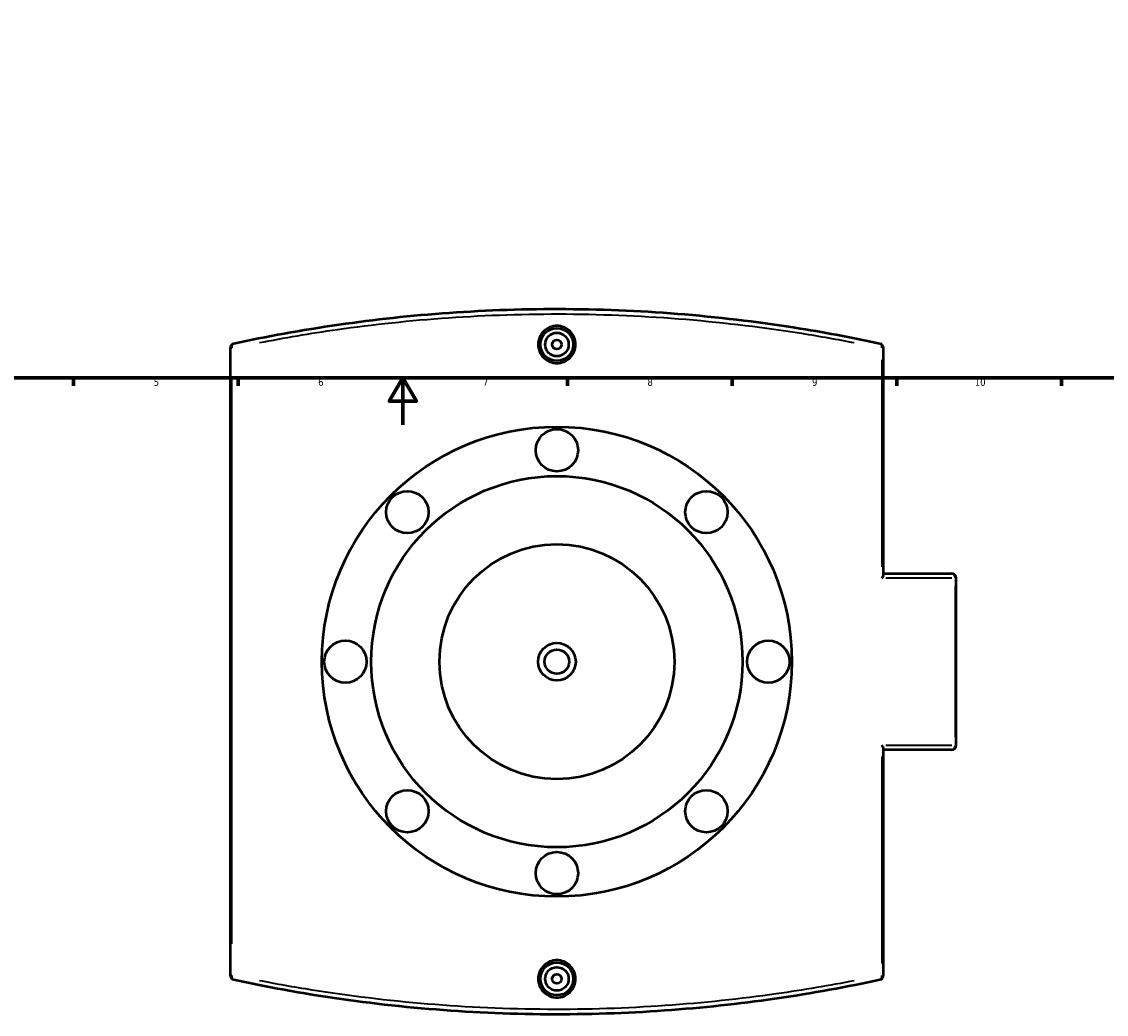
# Model space of a CAD drawing. Header units: millimetres. Extents: x -203 to 1360, y -251 to 1184.
# Tile 2 of 7: x 258 to 720, y -251 to 172. Entities that reach past the tile are written whole.
import ezdxf

# ---------------------------------------------------------------- set-up
doc = ezdxf.new("R2010")
doc.units = ezdxf.units.MM
for name, color, linetype, lineweight in [('Border (ANSI)', 7, 'Continuous', 70), ('Dimension (ANSI)', 7, 'Continuous', 25), ('Visible (ANSI)', 7, 'Continuous', 50), ('Visible Narrow (ANSI)', 7, 'Continuous', 35)]:
    doc.layers.add(name, color=color, linetype=linetype, lineweight=lineweight)
doc.styles.add('Note Text (ANSI)', font='tahoma.ttf')
doc.dimstyles.new('Default - mm (ANSI)', dxfattribs={"dimtxt": 3.048, "dimasz": 2.5, "dimexe": 3.175, "dimexo": 1.6002, "dimgap": 0.8, "dimtad": 0, "dimtoh": 1, "dimrnd": 1e-08, "dimzin": 4, "dimdsep": 46, "dimtxsty": 'Note Text (ANSI)', "dimcen": 0.09, "dimdle": 10, "dimclrd": 256, "dimclre": 256, "dimclrt": 256, "dimadec": 1, "dimazin": 1, "dimtfac": 1, "dimtofl": 0, "dimtmove": 0, "dimatfit": 3, "dimfxl": 1, "dimtolj": 1, "dimtzin": 4, "dimlwd": -1, "dimlwe": -1, "dimarcsym": 0})

# ---------------------------------------------------------------- blocks, each defined once
blk = doc.blocks.new('Borders Default Border')
at = {"layer": 'Border (ANSI)'}
for p, q in [((280.33, 20), (280.33, 16.55)), ((350.42, 20), (350.42, 16.55)), ((490.58, 20), (490.58, 16.55)), ((560.67, 20), (560.67, 16.55)), ((630.75, 20), (630.75, 16.55)), ((700.83, 20), (700.83, 16.55))]:
    blk.add_line(p, q, dxfattribs=at)
at = {"layer": 'Border (ANSI)', "flags": 128}
for points in [[(20, 20), (20, 574), (821, 574), (821, 20), (20, 20)], [(420.5, 0), (420.5, 20), (414.73, 10), (426.27, 10), (420.5, 20)]]:
    blk.add_lwpolyline(points, dxfattribs=at)
at = {"layer": 'Border (ANSI)', "attachment_point": 7, "style": 'Note Text (ANSI)'}
for s, insert, char_height in [('5', (314.48, 16.49), 3.05), ('6', (384.49, 16.49), 3.05), ('7', (454.6, 16.55), 3.05), ('8', (524.63, 16.48), 3.05), ('9', (594.7, 16.49), 3.05), ('10', (663.96, 16.49), 3.048)]:
    blk.add_mtext(s, dxfattribs=dict(at, insert=insert, char_height=char_height))
blk = doc.blocks.new('*D6')
at = {"layer": 'Defpoints', "color": 0, "transparency": 16777216}
for p in [(443.89, 357.24), (528.27, -33.77)]:
    blk.add_point(p, dxfattribs=at)
at = {"layer": 'Dimension (ANSI)', "transparency": 16777216}
for p, q in [((461.08, 277.61), (444.42, 354.8)), ((457.86, 277.61), (461.08, 277.61))]:
    blk.add_line(p, q, dxfattribs=at)
blk.add_solid([(444.83, 354.89), (444.01, 354.71), (443.89, 357.24)], dxfattribs=at)
at = {"layer": 'Dimension (ANSI)', "transparency": 16777216, "insert": (441.38, 279.26), "char_height": 3.048, "attachment_point": 1, "style": 'Note Text (ANSI)'}
blk.add_mtext('\\A1;∅400.00', dxfattribs=at)

msp = doc.modelspace()

# ---------------------------------------------------------------- linework, layer by layer
at = {"layer": 'Visible (ANSI)'}
for p, q in [((347.031, 32.51), (347.031, -234.265)), ((625.131, -63.851), (625.131, 32.51)), ((625.131, -63.378), (654.031, -63.378)), ((656.031, -136.378), (656.031, -65.378)), ((625.131, -234.265), (625.131, -137.904)), ((654.031, -138.378), (625.131, -138.378))]:
    msp.add_line(p, q, dxfattribs=at)
for centre, radius in [((486.081, 34.122), 7), ((486.081, 34.122), 5), ((486.081, 34.122), 2), ((486.081, -100.878), 100), ((486.081, -10.878), 9), ((486.081, -100.878), 79), ((422.442, -37.238), 9), ((549.721, -37.238), 9), ((486.081, -100.878), 50), ((396.081, -100.878), 9), ((576.081, -100.878), 9), ((486.081, -100.878), 8), ((486.081, -100.878), 5.2), ((422.442, -164.517), 9), ((549.721, -164.517), 9), ((486.081, -190.878), 9), ((486.081, -235.878), 7), ((486.081, -235.878), 5), ((486.081, -235.878), 2)]:
    msp.add_circle(centre, radius, dxfattribs=at)
for centre, start, end in [((349.031, 32.51), 102.17201, 180), ((623.131, 32.51), 0, 77.82799), ((654.031, -65.378), 0, 90), ((654.031, -136.378), 270, 0), ((349.031, -234.265), 180, 257.82799), ((623.131, -234.265), 282.17201, 0)]:
    msp.add_arc(centre, 2, start, end, dxfattribs=at)
for points, knots in [([(623.553, 34.465), (613.033, 36.734), (601.647, 38.915), (574.197, 43.328), (557.707, 45.403), (524.102, 48.223), (507.034, 49.01), (473.25, 49.209), (456.542, 48.656), (424.026, 46.367), (408.223, 44.632), (377.235, 40.178), (362.197, 37.396), (348.61, 34.465)], [0, 0, 0, 0, 4.1658311, 4.1658311, 9.4754915, 9.4754915, 14.5945728, 14.5945728, 19.581419, 19.581419, 24.5742781, 24.5742781, 29.9548791, 29.9548791, 29.9548791, 29.9548791]), ([(494.021, 34.122), (494.021, 33.126), (493.822, 32.063), (493.01, 30.109), (492.398, 29.218), (490.988, 27.811), (490.095, 27.201), (488.14, 26.393), (487.077, 26.195), (485.085, 26.195), (484.023, 26.393), (482.067, 27.201), (481.175, 27.811), (479.764, 29.218), (479.152, 30.109), (478.341, 32.063), (478.141, 33.126), (478.141, 34.122), (478.141, 35.119), (478.341, 36.181), (479.152, 38.135), (479.764, 39.027), (481.175, 40.434), (482.067, 41.043), (484.023, 41.851), (485.085, 42.05), (487.077, 42.05), (488.14, 41.851), (490.095, 41.043), (490.988, 40.434), (492.398, 39.027), (493.01, 38.135), (493.822, 36.181), (494.021, 35.119), (494.021, 34.122)], [2.3910779, 2.3910779, 2.3910779, 2.3910779, 2.6900178, 2.6900178, 2.9889576, 2.9889576, 3.2877872, 3.2877872, 3.5866168, 3.5866168, 3.8854465, 3.8854465, 4.1842761, 4.1842761, 4.4832159, 4.4832159, 4.7821558, 4.7821558, 4.7821558, 5.0810957, 5.0810957, 5.3800355, 5.3800355, 5.6788651, 5.6788651, 5.9776947, 5.9776947, 6.2765244, 6.2765244, 6.575354, 6.575354, 6.8742938, 6.8742938, 7.1732337, 7.1732337, 7.1732337, 7.1732337]), ([(624.418, -65.378), (624.42, -65.376), (624.421, -65.374), (624.584, -65.161), (624.725, -64.95), (624.945, -64.551), (625.029, -64.36), (625.112, -64.065), (625.131, -63.953), (625.131, -63.851)], [-0.00089611, -0.00089611, -0.00089611, -0.00089611, 0, 0, 0.08937996, 0.08937996, 0.17454233, 0.17454233, 0.23117572, 0.23117572, 0.23117572, 0.23117572]), ([(625.131, -137.904), (625.131, -137.726), (625.074, -137.517), (624.855, -137.009), (624.661, -136.694), (624.421, -136.382), (624.42, -136.38), (624.418, -136.378)], [0, 0, 0, 0, 0.09850076, 0.09850076, 0.22937063, 0.22937063, 0.23025966, 0.23025966, 0.23025966, 0.23025966]), ([(494.021, -235.878), (494.021, -236.874), (493.822, -237.937), (493.01, -239.891), (492.398, -240.782), (490.988, -242.189), (490.095, -242.799), (488.14, -243.607), (487.077, -243.805), (485.085, -243.805), (484.023, -243.607), (482.067, -242.799), (481.175, -242.189), (479.764, -240.782), (479.152, -239.891), (478.341, -237.937), (478.141, -236.874), (478.141, -234.881), (478.341, -233.819), (479.152, -231.865), (479.764, -230.973), (481.175, -229.566), (482.067, -228.957), (484.023, -228.149), (485.085, -227.95), (487.077, -227.95), (488.14, -228.149), (490.095, -228.957), (490.988, -229.566), (492.398, -230.973), (493.01, -231.865), (493.822, -233.819), (494.021, -234.881), (494.021, -235.878)], [0, 0, 0, 0, 0.2989399, 0.2989399, 0.5978797, 0.5978797, 0.8967093, 0.8967093, 1.1955389, 1.1955389, 1.4943686, 1.4943686, 1.7931982, 1.7931982, 2.092138, 2.092138, 2.3910779, 2.3910779, 2.6900178, 2.6900178, 2.9889576, 2.9889576, 3.2877872, 3.2877872, 3.5866168, 3.5866168, 3.8854465, 3.8854465, 4.1842761, 4.1842761, 4.4832159, 4.4832159, 4.7821558, 4.7821558, 4.7821558, 4.7821558]), ([(348.61, -236.22), (359.13, -238.489), (370.515, -240.67), (397.965, -245.084), (414.456, -247.159), (448.06, -249.979), (465.129, -250.766), (498.913, -250.965), (515.62, -250.412), (548.137, -248.123), (563.94, -246.388), (594.927, -241.933), (609.965, -239.151), (623.553, -236.22)], [0, 0, 0, 0, 4.1658217, 4.1658217, 9.4754833, 9.4754833, 14.5945599, 14.5945599, 19.5814085, 19.5814085, 24.574296, 24.574296, 29.9548791, 29.9548791, 29.9548791, 29.9548791])]:
    msp.add_open_spline(points, degree=3, knots=knots, dxfattribs=at)
at = {"layer": 'Visible Narrow (ANSI)'}
for p, q in [((347.679, 32.51), (347.033, 32.51)), ((625.129, 32.51), (624.484, 32.51)), ((624.418, 27.615), (624.418, -60.483)), ((347.744, -220.926), (347.744, 19.171)), ((654.214, -65.378), (626.134, -65.378)), ((655.608, -68.928), (655.608, -132.828)), ((656.03, -65.378), (655.648, -65.378)), ((626.134, -136.378), (654.214, -136.378)), ((655.648, -136.378), (656.03, -136.378)), ((624.418, -141.272), (624.418, -229.371)), ((347.033, -234.265), (347.679, -234.265)), ((624.484, -234.265), (625.129, -234.265))]:
    msp.add_line(p, q, dxfattribs=at)
for centre, major_axis, ratio, start_param, end_param in [((349.031, 32.51), (-0.422, 1.955), 0.6348315, 0.0717356, 1.3629763), ((623.131, 32.51), (0.422, 1.955), 0.6348315, 4.920209, 6.2114497), ((654.031, -65.378), (0, 2), 0.7884977, 4.7909288, 6.2046455), ((654.031, -136.378), (0, -2), 0.7884977, 0.0785398, 1.4922565), ((349.031, -234.265), (-0.422, -1.955), 0.6348315, 4.920209, 6.2114497), ((623.131, -234.265), (0.422, -1.955), 0.6348315, 0.0717356, 1.3629763)]:
    msp.add_ellipse(centre, major_axis=major_axis, ratio=ratio, start_param=start_param, end_param=end_param, dxfattribs=at)
for points, knots in [([(359.493, 34.908), (369.923, 36.939), (381.052, 38.846), (407.733, 42.646), (423.635, 44.376), (456.356, 46.658), (473.169, 47.209), (507.166, 47.011), (524.341, 46.226), (558.158, 43.415), (574.752, 41.346), (598.008, 37.642), (605.504, 36.304), (612.67, 34.909)], [-28.4571351, -28.4571351, -28.4571351, -28.4571351, -24.5742781, -24.5742781, -19.581419, -19.581419, -14.5945728, -14.5945728, -9.4754915, -9.4754915, -4.1658311, -4.1658311, -1.497744, -1.497744, -1.497744, -1.497744]), ([(612.67, -236.664), (602.24, -238.695), (591.11, -240.602), (564.43, -244.401), (548.527, -246.131), (515.806, -248.413), (498.993, -248.964), (464.997, -248.766), (447.821, -247.981), (414.005, -245.17), (397.41, -243.102), (374.154, -239.397), (366.658, -238.06), (359.492, -236.664)], [-28.4571351, -28.4571351, -28.4571351, -28.4571351, -24.574296, -24.574296, -19.5814085, -19.5814085, -14.5945599, -14.5945599, -9.4754833, -9.4754833, -4.1658217, -4.1658217, -1.497744, -1.497744, -1.497744, -1.497744])]:
    msp.add_open_spline(points, degree=3, knots=knots, dxfattribs=at)

# ---------------------------------------------------------------- block references
msp.add_blockref('Borders Default Border', (0, 0))

# ---------------------------------------------------------------- dimensions: what is measured, and where the dimension line sits
at = {"layer": 'Dimension (ANSI)'}
dim = msp.add_diameter_dim_2p(p1=(528.268, -33.769), p2=(443.895, 357.242), dimstyle='Default - mm (ANSI)', override={"dimtih": 1, "dimdec": 2, "dimlfac": 0.999975, "dimtp": 0, "dimtm": 0, "dimtdec": 2}, dxfattribs=at)
dim.commit()
dim.dimension.update_dxf_attribs({"geometry": '*D6', "text_midpoint": (449.216, 277.615), "dimtype": 163})

doc.saveas('drawing.dxf')
